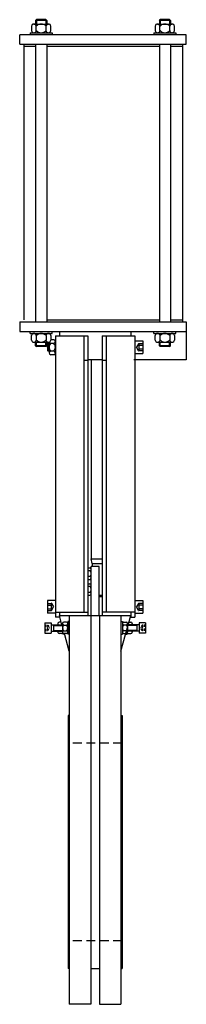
# Model space of a CAD drawing. Extents: x 23 to 233, y 5 to 1249.
import ezdxf

# ---------------------------------------------------------------- set-up
doc = ezdxf.new("R2010")
doc.units = 0
doc.header["$LTSCALE"] = 15
doc.header["$MEASUREMENT"] = 0
doc.linetypes.add('RAYITAS', pattern=[0.375, 0.25, -0.125])
doc.linetypes.add('TRAZOS', pattern=[0.75, 0.5, -0.25])
doc.layers.add('CYL_XDN250', color=7, linetype='CONTINUOUS')

msp = doc.modelspace()

# ---------------------------------------------------------------- linework, layer by layer
at = {"layer": 'CYL_XDN250'}
for p, q in [((42.8, 1248.4), (43.8, 1249.4)), ((56.8, 1248.4), (42.8, 1248.4)), ((42.8, 1248.4), (42.8, 1243.9)), ((55.8, 1249.4), (43.8, 1249.4)), ((43.8, 1249.4), (43.8, 1243.9)), ((55.8, 1249.4), (55.8, 1243.9)), ((55.8, 1249.4), (56.8, 1248.4)), ((56.8, 1248.4), (56.8, 1243.9)), ((198.8, 1248.4), (199.8, 1249.4)), ((212.8, 1248.4), (198.8, 1248.4)), ((198.8, 1248.4), (198.8, 1243.9)), ((211.8, 1249.4), (199.8, 1249.4)), ((199.8, 1249.4), (199.8, 1243.9)), ((211.8, 1249.4), (211.8, 1243.9)), ((211.8, 1249.4), (212.8, 1248.4)), ((212.8, 1248.4), (212.8, 1243.9)), ((35.8, 1232.9), (63.8, 1232.9)), ((35.8, 1232.9), (35.8, 1230.4)), ((37.5, 1241.1), (37.5, 1235.6)), ((40.6, 1243.9), (58.9, 1243.9)), ((40.6, 1243.9), (43.6, 1243.9)), ((43.6, 1235.6), (43.6, 1241.1)), ((55.9, 1235.6), (55.9, 1241.1)), ((62, 1235.6), (62, 1241.1)), ((63.8, 1232.9), (63.8, 1230.4)), ((191.8, 1232.9), (219.8, 1232.9)), ((191.8, 1232.9), (191.8, 1230.4)), ((193.5, 1241.1), (193.5, 1235.6)), ((196.6, 1243.9), (214.9, 1243.9)), ((196.6, 1243.9), (199.6, 1243.9)), ((199.6, 1235.6), (199.6, 1241.1)), ((211.9, 1235.6), (211.9, 1241.1)), ((218, 1235.6), (218, 1241.1)), ((219.8, 1232.9), (219.8, 1230.4)), ((232.8, 1230.4), (22.8, 1230.4)), ((22.8, 1218.4), (22.8, 1230.4)), ((232.8, 1218.4), (232.8, 1230.4)), ((22.8, 1218.4), (232.8, 1218.4)), ((27.8, 1218.4), (27.8, 870)), ((27.8, 1215.9), (42.8, 1215.9)), ((42.8, 1218.4), (42.8, 867.5)), ((56.8, 1218.4), (56.8, 867.5)), ((56.8, 1215.9), (198.8, 1215.9)), ((198.8, 1218.4), (198.8, 867.5)), ((212.8, 1218.4), (212.8, 867.5)), ((212.8, 1215.9), (227.8, 1215.9)), ((227.8, 1218.4), (227.8, 870)), ((22.8, 867.5), (232.8, 867.5)), ((22.8, 867.5), (22.8, 855.5)), ((56.8, 870), (198.8, 870)), ((212.8, 870), (227.8, 870)), ((227.8, 870), (227.8, 867.5)), ((232.8, 867.5), (232.8, 819.5)), ((22.8, 855.5), (232.8, 855.5)), ((35.8, 853), (35.8, 855.5)), ((35.8, 853), (63.8, 853)), ((37.5, 844.7), (37.5, 850.2)), ((43.6, 850.2), (43.6, 844.7)), ((55.9, 850.2), (55.9, 844.7)), ((62, 850.2), (62, 844.7)), ((63.8, 853), (63.8, 855.5)), ((67.8, 850), (67.8, 494.5)), ((72.8, 855.5), (72.8, 850)), ((72.8, 850.5), (72.8, 850)), ((103.8, 850), (103.8, 500.9)), ((108.8, 850), (108.8, 496.5)), ((126.8, 850), (126.8, 496.5)), ((131.8, 850), (131.8, 500.9)), ((162.8, 855.5), (162.8, 850)), ((162.8, 850.5), (162.8, 850)), ((167.8, 850), (167.8, 494.5)), ((191.8, 853), (191.8, 855.5)), ((191.8, 853), (219.8, 853)), ((193.5, 844.7), (193.5, 850.2)), ((199.6, 850.2), (199.6, 844.7)), ((211.9, 850.2), (211.9, 844.7)), ((218, 850.2), (218, 844.7)), ((219.8, 853), (219.8, 855.5)), ((40.6, 842), (58.9, 842)), ((40.6, 842), (43.6, 842)), ((42.8, 837.5), (42.8, 842)), ((56.8, 837.5), (42.8, 837.5)), ((42.8, 837.5), (43.8, 836.5)), ((43.8, 836.5), (43.8, 842)), ((55.8, 836.5), (43.8, 836.5)), ((55.8, 836.5), (55.8, 842)), ((55.8, 836.5), (56.8, 837.5)), ((56.8, 837.5), (56.8, 842)), ((58.8, 840.5), (57.8, 839.5)), ((59.8, 839.5), (57.8, 839.5)), ((57.8, 839.5), (57.8, 831.5)), ((59.8, 840.5), (58.8, 840.5)), ((58.8, 840.5), (58.8, 830.5)), ((59.8, 842.1), (59.8, 828.4)), ((65.8, 840.2), (61.8, 840.2)), ((65.8, 844.9), (62, 844.9)), ((167.8, 843.5), (177.8, 843.5)), ((177.8, 843.5), (177.8, 827.5)), ((196.6, 842), (214.9, 842)), ((196.6, 842), (199.6, 842)), ((198.8, 837.5), (198.8, 842)), ((212.8, 837.5), (198.8, 837.5)), ((198.8, 837.5), (199.8, 836.5)), ((199.8, 836.5), (199.8, 842)), ((211.8, 836.5), (199.8, 836.5)), ((211.8, 836.5), (211.8, 842)), ((211.8, 836.5), (212.8, 837.5)), ((212.8, 837.5), (212.8, 842)), ((59.8, 831.5), (57.8, 831.5)), ((57.8, 831.5), (58.8, 830.5)), ((59.8, 830.5), (58.8, 830.5)), ((65.8, 830.7), (61.8, 830.7)), ((65.8, 826), (61.8, 826)), ((167.8, 827.5), (177.8, 827.5)), ((103.8, 819.4), (108.8, 819.4)), ((126.8, 819.5), (108.8, 819.5)), ((112.8, 819.5), (112.8, 568.1)), ((126.8, 819.4), (131.8, 819.4)), ((232.8, 819.5), (166.8, 819.5)), ((112.8, 568.1), (126.8, 568.1)), ((114.3, 562.5), (126.8, 562.5)), ((114.3, 562.5), (114.3, 558.5)), ((108.8, 556.7), (111.1, 556.7)), ((111.1, 553.1), (108.8, 553.1)), ((112.8, 496.5), (112.8, 558.5)), ((122.8, 558.5), (112.8, 558.5)), ((122.8, 496.5), (122.8, 558.5)), ((111.1, 545.9), (108.8, 545.9)), ((108.8, 542.3), (111.1, 542.3)), ((108.8, 536.7), (111.1, 536.7)), ((111.1, 533.1), (108.8, 533.1)), ((111.1, 525.9), (108.8, 525.9)), ((122.8, 522.5), (126.8, 522.5)), ((57.8, 515.5), (57.8, 499.5)), ((67.8, 515.5), (57.8, 515.5)), ((108.8, 522.3), (111.1, 522.3)), ((122.8, 520.5), (126.8, 520.5)), ((167.8, 515.5), (177.8, 515.5)), ((177.8, 515.5), (177.8, 499.5)), ((67.8, 499.5), (57.8, 499.5)), ((67.8, 500.9), (108.8, 500.9)), ((72.8, 500.9), (72.8, 494.5)), ((167.8, 500.9), (126.8, 500.9)), ((162.8, 500.9), (162.8, 494.5)), ((167.8, 499.5), (177.8, 499.5)), ((54.3, 487.5), (54.3, 474.5)), ((54.3, 487.5), (62.3, 487.5)), ((62.3, 487.5), (62.3, 474.5)), ((70.9, 486.4), (70.9, 485)), ((75.1, 488.2), (72.6, 488.2)), ((72.8, 496.5), (162.8, 496.5)), ((76, 485), (72.8, 496.5)), ((76.8, 486.4), (76.8, 475.6)), ((81.6, 488.2), (78.4, 488.2)), ((85.3, 489), (83.3, 489)), ((83.3, 489), (83.3, 473)), ((83.3, 486.4), (83.3, 475.6)), ((85.3, 496.5), (85.3, 5.5)), ((85.3, 489), (85.3, 473)), ((112.3, 496.5), (112.3, 5.5)), ((123.3, 496.5), (123.3, 5.5)), ((150.3, 496.5), (150.3, 5.5)), ((150.3, 451.5), (162.8, 496.5)), ((150.3, 489), (150.3, 473)), ((150.3, 489), (152.3, 489)), ((152.3, 489), (152.3, 473)), ((152.3, 486.4), (152.3, 475.6)), ((153.9, 488.2), (157.1, 488.2)), ((158.8, 486.4), (158.8, 475.6)), ((160.5, 488.2), (163, 488.2)), ((164.6, 486.4), (164.6, 485)), ((173.3, 487.5), (173.3, 474.5)), ((181.3, 487.5), (173.3, 487.5)), ((181.3, 487.5), (181.3, 474.5)), ((54.3, 474.5), (62.3, 474.5)), ((62.3, 485), (76.8, 485)), ((62.3, 477), (76.8, 477)), ((65.3, 485), (65.3, 477)), ((65.3, 484.2), (76.8, 484.2)), ((65.3, 477.7), (76.8, 477.7)), ((70.9, 477), (70.9, 475.6)), ((75.8, 473.8), (72.6, 473.8)), ((77.4, 474.2), (77.4, 473)), ((79.3, 473), (77.4, 473)), ((78.4, 484.6), (81.6, 484.6)), ((78.4, 477.4), (81.6, 477.4)), ((81.6, 473.8), (78.4, 473.8)), ((85.3, 451.5), (79.1, 473.8)), ((85.3, 473), (83.3, 473)), ((150.3, 473), (152.3, 473)), ((157.1, 484.6), (153.9, 484.6)), ((157.1, 477.4), (153.9, 477.4)), ((153.9, 473.8), (157.1, 473.8)), ((156.2, 473), (158.1, 473)), ((158.1, 474.2), (158.1, 473)), ((173.3, 485), (158.8, 485)), ((170.3, 484.2), (158.8, 484.2)), ((170.3, 477.7), (158.8, 477.7)), ((173.3, 477), (158.8, 477)), ((159.7, 473.8), (163, 473.8)), ((164.6, 477), (164.6, 475.6)), ((170.3, 485), (170.3, 477)), ((181.3, 474.5), (173.3, 474.5)), ((83.8, 370.5), (83.8, 50.5)), ((85.3, 370.5), (83.8, 370.5)), ((150.3, 370.5), (151.8, 370.5)), ((151.8, 370.5), (151.8, 50.5)), ((85.3, 50.5), (83.8, 50.5)), ((112.3, 50.5), (123.3, 50.5)), ((150.3, 50.5), (151.8, 50.5)), ((112.3, 5.5), (85.3, 5.5)), ((123.3, 5.5), (150.3, 5.5))]:
    msp.add_line(p, q, dxfattribs=at)
at = {"layer": 'CYL_XDN250', "ltscale": 0.3}
for p, q in [((67.8, 850), (108.8, 850)), ((126.8, 850), (167.8, 850)), ((114.3, 562.5), (112.8, 568.1))]:
    msp.add_line(p, q, dxfattribs=at)
at = {"layer": 'CYL_XDN250', "linetype": 'RAYITAS', "ltscale": 6}
for p, q in [((172.7, 839.9), (170.1, 835.5)), ((172.7, 831), (170.1, 835.5)), ((177.8, 840), (172.9, 840)), ((177.8, 837.8), (173, 837.8)), ((177.8, 830.9), (172.9, 830.9)), ((177.8, 833.2), (173, 833.2)), ((57.8, 512), (62.6, 512)), ((62.8, 511.9), (65.4, 507.5)), ((172.7, 511.9), (170.1, 507.5)), ((177.8, 512), (172.9, 512)), ((57.8, 509.8), (62.5, 509.8)), ((57.8, 505.2), (62.5, 505.2)), ((57.8, 502.9), (62.6, 502.9)), ((62.8, 503), (65.4, 507.5)), ((172.7, 503), (170.1, 507.5)), ((177.8, 502.9), (172.9, 502.9)), ((177.8, 509.8), (173, 509.8)), ((177.8, 505.2), (173, 505.2))]:
    msp.add_line(p, q, dxfattribs=at)
at = {"layer": 'CYL_XDN250', "linetype": 'RAYITAS', "ltscale": 0.6}
for p, q in [((54.3, 484.4), (58.1, 484.4)), ((54.3, 482.7), (58, 482.7)), ((54.3, 479.3), (58, 479.3)), ((54.3, 477.5), (58.1, 477.5)), ((58.3, 484.3), (60.2, 481)), ((58.3, 477.7), (60.2, 481)), ((177.2, 484.3), (175.3, 481)), ((177.2, 477.7), (175.3, 481)), ((181.3, 484.4), (177.4, 484.4)), ((181.3, 477.5), (177.4, 477.5)), ((181.3, 482.7), (177.5, 482.7)), ((181.3, 479.3), (177.5, 479.3))]:
    msp.add_line(p, q, dxfattribs=at)
at = {"layer": 'CYL_XDN250', "linetype": 'TRAZOS', "ltscale": 1.5}
for p, q in [((151.8, 335.5), (83.8, 335.5)), ((151.8, 85.5), (83.8, 85.5))]:
    msp.add_line(p, q, dxfattribs=at)
at = {"layer": 'CYL_XDN250'}
for points in [[(72.8, 494.5), (67.8, 494.5)], [(162.8, 494.5), (167.8, 494.5)]]:
    msp.add_lwpolyline(points, dxfattribs=at)
for centre, radius, start, end in [((40.6, 1240.8), 3.08, 6.1317, 173.8683), ((40.6, 1235.9), 3.08, 186.1317, 353.8683), ((49.8, 1235.7), 8.19, 41.6243, 138.3757), ((49.8, 1241.1), 8.19, 221.6243, 318.3757), ((58.9, 1240.8), 3.08, 6.1317, 173.8683), ((58.9, 1235.9), 3.08, 186.1317, 353.8683), ((196.6, 1240.8), 3.08, 6.1317, 173.8683), ((196.6, 1235.9), 3.08, 186.1317, 353.8683), ((205.8, 1235.7), 8.19, 41.6243, 138.3757), ((205.8, 1241.1), 8.19, 221.6243, 318.3757), ((214.9, 1240.8), 3.08, 6.1317, 173.8683), ((214.9, 1235.9), 3.08, 186.1317, 353.8683), ((40.6, 849.9), 3.08, 6.1317, 173.8683), ((49.8, 844.8), 8.19, 41.6243, 138.3757), ((58.9, 849.9), 3.08, 6.1317, 173.8683), ((196.6, 849.9), 3.08, 6.1317, 173.8683), ((205.8, 844.8), 8.19, 41.6243, 138.3757), ((214.9, 849.9), 3.08, 6.1317, 173.8683), ((40.6, 845), 3.08, 186.1317, 353.8683), ((49.8, 850.2), 8.19, 221.6243, 318.3757), ((58.9, 845), 3.08, 186.1317, 353.8683), ((62.2, 842.6), 2.4, 191.1804, 260.4999), ((66.3, 835.5), 6.58, 134.116, 225.884), ((65.4, 842.6), 2.4, 279.5001, 80.4999), ((61.2, 835.5), 6.58, 314.116, 45.884), ((196.6, 845), 3.08, 186.1317, 353.8683), ((205.8, 850.2), 8.19, 221.6243, 318.3757), ((214.9, 845), 3.08, 186.1317, 353.8683), ((62.2, 828.4), 2.4, 99.5001, 260.4999), ((65.4, 828.4), 2.4, 279.5001, 80.4999), ((111, 554.9), 1.81, 275.7707, 84.2293), ((108, 549.5), 4.79, 311.3525, 48.6475), ((111, 544.1), 1.81, 275.7707, 84.2293), ((111, 534.9), 1.81, 275.7707, 84.2293), ((108, 529.5), 4.79, 311.3525, 48.6475), ((111, 524.1), 1.81, 275.7707, 84.2293), ((72.7, 486.4), 1.81, 95.7707, 230.4223), ((78.6, 486.4), 1.81, 95.7707, 264.2293), ((81.5, 486.4), 1.81, 275.7707, 84.2293), ((154.1, 486.4), 1.81, 95.7707, 264.2293), ((157, 486.4), 1.81, 275.7707, 84.2293), ((162.8, 486.4), 1.81, 309.5777, 84.2293), ((72.7, 475.6), 1.81, 129.5777, 264.2293), ((75.6, 475.6), 1.81, 275.7707, 324.5061), ((81.6, 481), 4.79, 131.3525, 228.6475), ((78.6, 475.6), 1.81, 95.7707, 264.2293), ((78.5, 481), 4.79, 311.3525, 48.6475), ((81.5, 475.6), 1.81, 275.7707, 84.2293), ((157.1, 481), 4.79, 131.3525, 228.6475), ((154.1, 475.6), 1.81, 95.7707, 264.2293), ((154, 481), 4.79, 311.3525, 48.6475), ((157, 475.6), 1.81, 275.7707, 84.2293), ((159.9, 475.6), 1.81, 215.4939, 264.2293), ((162.8, 475.6), 1.81, 275.7707, 50.4223)]:
    msp.add_arc(centre, radius, start, end, dxfattribs=at)
at = {"layer": 'CYL_XDN250', "linetype": 'RAYITAS', "ltscale": 6}
for centre, radius, start, end in [((172.9, 839.8), 0.25, 90, 150), ((175.5, 838.9), 2.74, 155.3405, 204.6595), ((183.4, 835.5), 10.6, 167.5258, 192.4742), ((172.9, 831.1), 0.25, 210, 270), ((175.5, 832), 2.74, 155.3405, 204.6595), ((60, 510.9), 2.74, 335.3405, 24.6595), ((62.6, 511.8), 0.25, 30, 90), ((172.9, 511.8), 0.25, 90, 150), ((175.5, 510.9), 2.74, 155.3405, 204.6595), ((52.2, 507.5), 10.6, 347.5258, 12.4742), ((60, 504), 2.74, 335.3405, 24.6595), ((62.6, 503.1), 0.25, 270, 330), ((172.9, 503.1), 0.25, 210, 270), ((183.4, 507.5), 10.6, 167.5258, 192.4742), ((175.5, 504), 2.74, 155.3405, 204.6595)]:
    msp.add_arc(centre, radius, start, end, dxfattribs=at)
at = {"layer": 'CYL_XDN250', "linetype": 'RAYITAS', "ltscale": 0.6}
for centre, radius, start, end in [((56.7, 483.5), 1.6, 327.4924, 32.5076), ((52.3, 481), 6.01, 343.4125, 16.5875), ((56.7, 478.4), 1.6, 327.4924, 32.5076), ((58.1, 484.1), 0.25, 30, 90), ((58.1, 477.8), 0.25, 270, 330), ((177.4, 484.1), 0.25, 90, 150), ((177.4, 477.8), 0.25, 210, 270), ((178.9, 483.5), 1.6, 147.4924, 212.5076), ((183.3, 481), 6.01, 163.4125, 196.5875), ((178.9, 478.4), 1.6, 147.4924, 212.5076)]:
    msp.add_arc(centre, radius, start, end, dxfattribs=at)

doc.saveas('drawing.dxf')
